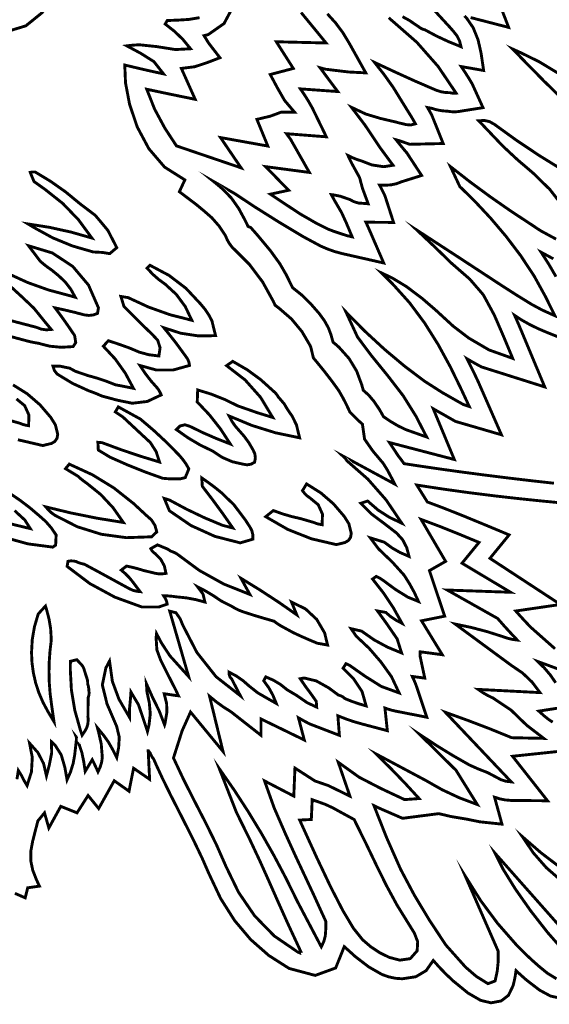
# Model space of a CAD drawing. Extents: x 17 to 31.1, y 10.7 to 23.7.
# Tile 2 of 6: x 23.8 to 26.3, y 11.4 to 16.2. Entities that reach past the tile are written whole.
import ezdxf

# ---------------------------------------------------------------- set-up
doc = ezdxf.new("R2010")
doc.units = 0
doc.header["$LTSCALE"] = 0.1
doc.layers.add('FOREGROUND', color=7, linetype='CONTINUOUS')

msp = doc.modelspace()

# ---------------------------------------------------------------- linework, layer by layer
at = {"layer": 'FOREGROUND', "linetype": 'CONTINUOUS', "const_width": 0.014051}
for points in [[(26.083102, 16.3219), (26.146016, 16.158568), (25.976568, 16.202421), (25.961685, 16.20635)], [(24.814393, 16.269323), (24.765393, 16.177323), (24.688393, 16.123323), (24.668394, 16.118323), (24.691245, 16.081471), (24.718542, 16.046174), (24.745393, 16.011322), (24.684467, 15.987841), (24.622653, 15.967471), (24.558393, 15.959323), (24.625393, 15.809323), (24.547134, 15.82536), (24.468653, 15.841619), (24.390393, 15.858323), (24.428393, 15.762137), (24.477727, 15.670175), (24.534394, 15.583323), (24.848244, 15.476458), (24.748155, 15.623647), (24.97777, 15.582434), (24.924782, 15.711961), (24.989434, 15.727342), (25.043311, 15.747239), (25.107297, 15.747286), (25.059435, 15.803271), (25.024073, 15.865149), (24.989545, 15.929801), (25.101409, 15.959239), (25.018983, 16.088765), (25.260373, 16.082877), (25.199055, 16.157992), (25.139177, 16.230824)], [(23.695896, 16.133295), (23.803802, 16.166138), (23.888459, 16.234607)], [(24.646802, 16.205888), (24.594765, 16.197147), (24.542506, 16.193962), (24.489803, 16.191888), (24.479802, 16.174888), (24.525025, 16.139555), (24.566247, 16.099555), (24.602802, 16.054888), (24.529506, 16.050925), (24.439765, 16.065185), (24.357802, 16.073888), (24.336543, 16.073259), (24.315061, 16.071518), (24.293802, 16.068889), (24.361061, 16.03274), (24.42521, 15.99237), (24.471803, 15.932888), (24.408839, 15.946481), (24.346099, 15.960962), (24.283802, 15.975888), (24.287412, 15.88906), (24.307162, 15.784975), (24.344438, 15.674731), (24.400623, 15.569427), (24.4771, 15.480162), (24.575253, 15.418036), (24.548655, 15.360654), (24.631299, 15.297983), (24.66456, 15.270361), (24.66602, 15.269246), (24.70636, 15.233943), (24.741656, 15.1935), (24.771907, 15.147918), (24.780497, 15.127796), (24.791032, 15.109392), (24.80351, 15.092705), (24.807803, 15.087656), (24.812787, 15.083289), (24.888825, 15.00711), (24.952425, 14.922679), (25.003588, 14.829996), (25.013244, 14.809199), (25.031672, 14.795557), (25.09241, 14.742786), (25.143025, 14.681891), (25.183515, 14.61287), (25.185988, 14.606502), (25.199025, 14.553386), (25.212325, 14.537419), (25.25161, 14.489057), (25.28816, 14.441581), (25.321974, 14.394991), (25.339655, 14.364108), (25.355403, 14.334182), (25.369221, 14.305214), (25.375561, 14.291161), (25.386217, 14.280019), (25.402584, 14.26345), (25.419392, 14.247509), (25.436642, 14.232195), (25.447145, 14.159067), (25.487596, 14.101067), (25.537672, 14.041612), (25.557298, 14.010241), (25.576787, 13.973706), (25.593803, 13.940888), (25.340802, 14.077888), (25.348469, 14.070777), (25.355469, 14.062999), (25.361802, 14.053888), (25.462987, 13.96511), (25.551951, 13.863666), (25.627802, 13.750888), (25.567654, 13.779555), (25.512617, 13.814888), (25.461803, 13.858888), (25.428802, 13.847888), (25.48258, 13.794296), (25.543024, 13.749147), (25.602802, 13.702888), (25.631913, 13.670703), (25.651691, 13.632074), (25.662802, 13.589889), (25.620136, 13.608222), (25.580136, 13.631222), (25.542802, 13.658888), (25.474802, 13.679889), (25.515099, 13.626074), (25.58184, 13.562036), (25.638803, 13.498888), (25.664728, 13.457925), (25.68821, 13.415184), (25.708803, 13.370888), (25.657025, 13.392036), (25.597913, 13.42874), (25.552802, 13.461888), (25.537432, 13.473481), (25.521173, 13.483962), (25.503802, 13.492889), (25.485802, 13.479888), (25.539099, 13.411925), (25.586839, 13.340185), (25.628802, 13.264889), (25.600543, 13.279518), (25.574061, 13.297259), (25.549802, 13.317888), (25.509802, 13.324888), (25.552136, 13.266444), (25.605136, 13.189333), (25.626802, 13.120888), (25.558284, 13.149258), (25.493321, 13.184518), (25.432802, 13.226889), (25.381802, 13.238888), (25.40595, 13.20311), (25.438321, 13.172666), (25.469802, 13.142888), (25.52695, 13.076666), (25.577654, 13.005777), (25.614803, 12.926888), (25.528617, 12.958259), (25.450654, 13.007184), (25.375803, 13.059888), (25.369543, 13.063333), (25.363062, 13.06611), (25.356802, 13.068889), (25.342802, 13.046888), (25.394062, 12.995), (25.434876, 12.933777), (25.454802, 12.863889), (25.420135, 12.873851), (25.386136, 12.885592), (25.352802, 12.898888), (25.343136, 12.906888), (25.332136, 12.912888), (25.319802, 12.916888), (25.272432, 12.951925), (25.212839, 12.985184), (25.156803, 12.998888), (25.149543, 12.998555), (25.142061, 12.997555), (25.134802, 12.995889), (25.160136, 12.958926), (25.186802, 12.922851), (25.212803, 12.885888), (25.214802, 12.857889), (25.168617, 12.879444), (25.117321, 12.915), (25.071802, 12.941889), (25.03995, 12.967555), (25.004987, 12.988555), (24.967802, 13.004888), (24.957802, 12.985888), (24.982506, 12.952037), (25.002765, 12.915074), (25.018802, 12.875888), (24.973506, 12.901444), (24.928432, 12.927666), (24.887803, 12.959889), (24.857728, 12.986184), (24.82521, 13.008925), (24.789803, 13.027888), (24.790506, 13.015518), (24.794765, 13.003592), (24.802802, 12.993889), (24.844802, 12.912888), (24.726654, 13.005629), (24.633617, 13.123481), (24.564803, 13.256888), (24.552469, 13.287148), (24.532135, 13.316296), (24.501802, 13.323888), (24.593747, 13.006132), (24.545727, 13.059346), (24.502483, 13.107363), (24.462243, 13.168744), (24.437802, 13.214888), (24.435802, 13.194888), (24.439513, 13.135831), (24.458839, 13.083834), (24.486281, 13.028756), (24.508291, 12.986217), (24.533184, 12.936579), (24.544256, 12.912806), (24.51426, 12.91693), (24.486777, 12.921367), (24.474969, 12.922704), (24.48669, 12.875724), (24.488394, 12.835771), (24.480802, 12.788889), (24.479765, 12.783147), (24.478506, 12.777629), (24.476802, 12.771888), (24.451298, 12.838708), (24.417552, 12.907375), (24.388714, 12.972195), (24.391542, 12.931189), (24.4028, 12.879121), (24.407591, 12.825546), (24.40144, 12.771404), (24.393803, 12.739888), (24.371276, 12.808151), (24.350297, 12.869592), (24.313771, 12.931189), (24.310943, 12.89301), (24.307452, 12.856397), (24.306272, 12.844856), (24.306701, 12.808169), (24.255579, 12.896244), (24.223591, 12.983146), (24.209802, 13.081888), (24.192165, 13.048552), (24.174918, 12.965908), (24.197603, 12.873605), (24.244484, 12.764334), (24.25712, 12.711908), (24.253997, 12.661238), (24.244802, 12.612889), (24.224687, 12.652626), (24.204149, 12.688768), (24.180796, 12.721445), (24.151158, 12.757264), (24.157186, 12.734683), (24.169695, 12.678809), (24.174802, 12.613888), (24.171463, 12.58994), (24.164299, 12.56647), (24.153802, 12.543888), (24.145236, 12.562941), (24.135135, 12.584419), (24.125902, 12.602805), (24.091802, 12.545888), (24.085003, 12.591552), (24.076134, 12.635529), (24.05849, 12.688302), (24.049208, 12.711509), (24.048626, 12.712965), (24.048864, 12.712672), (24.049058, 12.712185), (24.049208, 12.711509), (24.048473, 12.693503), (24.044926, 12.662098), (24.040802, 12.625888), (24.03321, 12.584073), (24.020728, 12.54337), (24.003803, 12.504888), (23.993041, 12.565829), (23.975587, 12.625875), (23.946686, 12.671861), (23.927802, 12.689888), (23.929358, 12.636629), (23.91758, 12.576481), (23.903803, 12.523888), (23.890099, 12.583777), (23.862173, 12.637666), (23.821803, 12.682888), (23.835136, 12.613925), (23.831136, 12.543851), (23.809802, 12.476889), (23.800201, 12.493072), (23.79218, 12.507033), (23.783912, 12.523884), (23.767471, 12.550191), (23.760557, 12.507705)], [(25.932062, 16.214638), (25.944035, 16.200887), (25.974312, 16.156594), (25.997674, 16.098242), (26.012118, 16.034859), (26.024785, 15.949358), (25.915878, 15.968409), (25.934191, 15.941082), (25.951895, 15.91319), (25.96899, 15.884734), (26.021619, 15.768859), (25.906448, 15.750621), (25.898315, 15.749469), (25.890077, 15.748778), (25.881736, 15.748548), (25.871633, 15.748875), (25.861565, 15.749856), (25.851532, 15.751491), (25.823894, 15.753501), (25.797174, 15.758351), (25.771374, 15.766042), (25.764995, 15.767105), (25.758642, 15.76826), (25.752313, 15.769507), (25.759422, 15.75737), (25.766352, 15.745102), (25.773101, 15.732702), (25.828452, 15.594692), (25.666262, 15.59088), (25.635038, 15.601752), (25.623396, 15.605751), (25.614025, 15.608829), (25.606924, 15.610987), (25.60455, 15.611577), (25.602185, 15.612198), (25.599828, 15.612851), (25.622281, 15.584911), (25.639788, 15.563617), (25.652348, 15.548968), (25.723952, 15.439525), (25.625389, 15.408613), (25.601766, 15.399403), (25.575104, 15.393878), (25.545403, 15.392036), (25.536786, 15.392132), (25.528261, 15.392419), (25.519828, 15.392898), (25.528795, 15.375591), (25.537508, 15.35816), (25.545969, 15.340604), (25.587785, 15.211525), (25.453407, 15.212612), (25.458941, 15.200937), (25.464325, 15.189161), (25.469558, 15.177285), (25.539902, 15.014602), (25.33702, 15.060601), (25.302286, 15.070049), (25.268372, 15.082078), (25.235216, 15.096133), (25.150432, 15.141902), (25.030221, 15.214067), (24.908313, 15.290914), (24.818438, 15.35073), (24.714117, 15.410731), (24.727654, 15.399791), (24.742949, 15.386883), (24.760685, 15.371588), (24.80211, 15.328464), (24.836555, 15.279122), (24.865682, 15.225366), (24.88207, 15.191791), (24.894965, 15.186771), (24.928907, 15.148059), (24.989595, 15.075294), (25.03587, 15.011361), (25.067733, 14.95626), (25.097459, 14.895158), (25.140594, 14.860655), (25.183654, 14.818822), (25.226637, 14.769661), (25.252585, 14.734011), (25.271893, 14.699065), (25.284562, 14.664822), (25.294212, 14.629838), (25.304297, 14.62177), (25.314174, 14.613344), (25.323843, 14.60456), (25.371955, 14.550683), (25.408551, 14.49002), (25.433631, 14.422569), (25.440694, 14.39667), (25.467257, 14.372821), (25.493078, 14.342208), (25.518157, 14.304833), (25.525352, 14.292685), (25.532153, 14.280634), (25.538559, 14.268678), (25.572813, 14.245451), (25.608297, 14.224425), (25.645566, 14.206053), (25.748346, 14.169554), (25.696523, 14.270472), (25.634944, 14.369224), (25.558795, 14.468252), (25.480595, 14.564534), (25.412862, 14.655051), (25.356863, 14.776559), (25.446892, 14.684843), (25.544424, 14.594834), (25.643727, 14.511529), (25.739068, 14.439927), (25.824716, 14.385028), (25.925229, 14.327844), (25.954961, 14.317904), (25.917452, 14.398665), (25.8633, 14.509971), (25.804072, 14.618647), (25.738372, 14.72322), (25.664803, 14.822217), (25.581968, 14.914165), (25.530145, 14.965988), (25.581968, 14.941441), (25.650604, 14.899792), (25.727219, 14.841923), (25.791986, 14.785972), (25.877014, 14.707907), (25.951776, 14.650595), (26.0511, 14.592318), (26.165655, 14.551406), (26.121629, 14.657343), (26.076663, 14.761251), (26.022974, 14.860424), (25.957708, 14.935999), (25.867746, 15.014448), (25.7888, 15.091479), (25.701785, 15.173525), (25.892421, 15.049353), (26.022698, 14.963925), (26.113317, 14.904555), (26.184981, 14.858557), (26.258391, 14.813247), (26.308653, 14.786216), (26.349612, 14.767758), (26.370219, 14.758697), (26.325969, 14.848988), (26.269963, 14.950878), (26.204662, 15.049895), (26.132992, 15.144472), (26.057883, 15.233038), (25.982261, 15.314028), (25.909055, 15.38587), (25.863793, 15.482493), (25.959886, 15.407616), (26.057799, 15.335475), (26.157626, 15.265958), (26.259463, 15.198955), (26.274502, 15.18888), (26.289461, 15.178684), (26.304843, 15.169155), (26.376217, 15.130438)], [(25.266679, 16.22433), (25.305931, 16.181115), (25.34098, 16.134122), (25.371827, 16.083354), (25.453061, 15.937785), (25.3694, 15.942039), (25.256618, 15.955628), (25.248071, 15.958004), (25.239532, 15.960352), (25.231, 15.962675), (25.316934, 15.847034), (25.135591, 15.860005), (25.156364, 15.829865), (25.175904, 15.798556), (25.194209, 15.76608), (25.261633, 15.627245), (25.068232, 15.642333), (25.075032, 15.633221), (25.08175, 15.624041), (25.088388, 15.614793), (25.179389, 15.454251), (24.967069, 15.482386), (25.078712, 15.367753), (24.990223, 15.348676), (25.050129, 15.308525), (25.136793, 15.251537), (25.212862, 15.207778), (25.272405, 15.17809), (25.298584, 15.167996), (25.36109, 15.147428), (25.386949, 15.141565), (25.357408, 15.211719), (25.335421, 15.259642), (25.301337, 15.318124), (25.285738, 15.346483), (25.298013, 15.344968), (25.330235, 15.338496), (25.37649, 15.322377), (25.394924, 15.312452), (25.41803, 15.305559), (25.442529, 15.303958), (25.464614, 15.302116), (25.437139, 15.376591), (25.422821, 15.429435), (25.384998, 15.498208), (25.366564, 15.536494), (25.385851, 15.527052), (25.412032, 15.516456), (25.433023, 15.509827), (25.482614, 15.49072), (25.539794, 15.482122), (25.585138, 15.489111), (25.521362, 15.575825), (25.448489, 15.684983), (25.38358, 15.770462), (25.453434, 15.737712), (25.523435, 15.716705), (25.596278, 15.699563), (25.619222, 15.693591), (25.649384, 15.686515), (25.670688, 15.684639), (25.69372, 15.690292), (25.682428, 15.710703), (25.670543, 15.730778), (25.658074, 15.7505), (25.621356, 15.809942), (25.58547, 15.868293), (25.540977, 15.930695), (25.495542, 15.988549), (25.594539, 15.942192), (25.694069, 15.896999), (25.794403, 15.853621), (25.816465, 15.846321), (25.839143, 15.842364), (25.862022, 15.841489), (25.871593, 15.839343), (25.881471, 15.838549), (25.89128, 15.839334), (25.803772, 15.969133), (25.700532, 16.086292), (25.582683, 16.189492), (25.573448, 16.196988), (25.565119, 16.205344)], [(25.631052, 16.210701), (25.663733, 16.192866), (25.709446, 16.161712), (25.718735, 16.155187), (25.728783, 16.150125), (25.739665, 16.146865), (25.79664, 16.11632), (25.855208, 16.089039), (25.914918, 16.06491), (25.907937, 16.092484), (25.895457, 16.11775), (25.877851, 16.139843), (25.860849, 16.159371), (25.781855, 16.245268)], [(26.390651, 15.826732), (26.317782, 15.897731), (26.164502, 16.054027), (26.203254, 16.03632), (26.29337, 15.992269), (26.408539, 15.92233)], [(26.425665, 15.268996), (26.345307, 15.372366), (26.265596, 15.450357), (26.189249, 15.515686), (26.118983, 15.581068), (26.000934, 15.705046), (26.02756, 15.706899), (26.053362, 15.701049), (26.076989, 15.687802), (26.184689, 15.609871), (26.2952, 15.53594), (26.40835, 15.466001)], [(23.715804, 14.964014), (23.813278, 14.919505), (23.914191, 14.883406), (24.017893, 14.855556), (24.043379, 14.8484), (24.022302, 14.886785), (23.995432, 14.921686), (23.963145, 14.952505), (23.928273, 14.981086), (23.909176, 14.99428), (23.891002, 15.008389), (23.873533, 15.023359), (23.816988, 15.098203), (23.932575, 15.063254), (24.031445, 14.997896), (24.107879, 14.907302), (24.156159, 14.796644), (24.151426, 14.769691), (24.131341, 14.762316), (24.110036, 14.759914), (24.088211, 14.762429), (24.040751, 14.77489), (23.993339, 14.786217), (23.945707, 14.796573), (23.978647, 14.752044), (24.01029, 14.707196), (24.040635, 14.66203), (24.045836, 14.628231), (24.033115, 14.608602), (23.976019, 14.605211), (23.919285, 14.61062), (23.864046, 14.624879), (23.848234, 14.627494), (23.832749, 14.630647), (23.817427, 14.63407), (23.729071, 14.657776)], [(26.362878, 15.034905), (26.303503, 15.066884), (26.341417, 15.007553), (26.375844, 14.948123)], [(23.707852, 14.740794), (23.855386, 14.70219), (23.878418, 14.693515), (23.902497, 14.68991), (23.927032, 14.69192), (23.898557, 14.726197), (23.870731, 14.760634), (23.842905, 14.79507), (23.78506, 14.849993), (23.731806, 14.898821)], [(26.56106, 14.58517), (26.32743, 14.679391), (26.287885, 14.696334), (26.249237, 14.715189), (26.211748, 14.736276), (26.200219, 14.743427), (26.188012, 14.75132), (26.175126, 14.759956), (26.184944, 14.738096), (26.194814, 14.715405), (26.204736, 14.691885), (26.321147, 14.412731), (26.014513, 14.509818), (26.008604, 14.512983), (25.985838, 14.525388), (25.964198, 14.537615), (25.943681, 14.549664), (25.96232, 14.512968), (25.980784, 14.475273), (25.999075, 14.436577), (26.11122, 14.180316), (25.888359, 14.245273), (25.780211, 14.306801), (25.88255, 14.060357), (25.56766, 14.142826), (25.579547, 14.12514), (25.599421, 14.094715), (25.610922, 14.077307), (25.620458, 14.065146), (25.629661, 14.052783), (25.638528, 14.040221), (25.722941, 14.02733), (25.815956, 14.013799), (25.916305, 13.999873), (26.022724, 13.985799), (26.133948, 13.971822), (26.24871, 13.958188), (26.365746, 13.945142)], [(23.765373, 14.1563), (23.886246, 14.12808), (23.928089, 14.13835), (23.944691, 14.147927), (23.955217, 14.163578), (23.958415, 14.182932), (23.947189, 14.228664), (23.924985, 14.26448), (23.872156, 14.326213), (23.810649, 14.379397), (23.741701, 14.42273)], [(23.75842, 14.354618), (23.798223, 14.32167), (23.818909, 14.276005), (23.817158, 14.224604), (23.803541, 14.226841), (23.790307, 14.230317), (23.77735, 14.235467), (23.714002, 14.253964)], [(26.370894, 13.14146), (26.253003, 13.245979), (26.227849, 13.272589), (26.203669, 13.298837), (26.180463, 13.324724), (26.397266, 13.356367), (26.055353, 13.580472), (26.148347, 13.694299), (26.037038, 13.740842), (25.92529, 13.786912), (25.830195, 13.824706), (25.751753, 13.854225), (25.700443, 13.936308), (25.828196, 13.916755), (25.950583, 13.899739), (26.068304, 13.884897), (26.182062, 13.871864), (26.292557, 13.860277), (26.400491, 13.849771)], [(23.72566, 13.896336), (23.775127, 13.862779), (23.823016, 13.826313), (23.869057, 13.7871), (23.900278, 13.759381), (23.927542, 13.728169), (23.950795, 13.693681), (23.948398, 13.644605), (23.934261, 13.634945), (23.814081, 13.650688), (23.697644, 13.682939)], [(23.721072, 13.750015), (23.825533, 13.724836), (23.798738, 13.766746), (23.772111, 13.791161), (23.749359, 13.812399)], [(26.374337, 12.976235), (26.348318, 13.01381), (26.31922, 13.048279), (26.287041, 13.079641), (26.44706, 13.020808)], [(26.359799, 12.78514), (26.34128, 12.797104), (26.318811, 12.814949), (26.292392, 12.838673), (26.448329, 12.862766)], [(26.393069, 11.44548), (26.349232, 11.455043), (26.296218, 11.483734), (26.234029, 11.531553), (26.216445, 11.546892), (26.199082, 11.562503), (26.18194, 11.578385), (26.178213, 11.553619), (26.173297, 11.528991), (26.167192, 11.5045), (26.14532, 11.458725), (26.109851, 11.43126), (26.060786, 11.422105), (26.010383, 11.434011), (25.948812, 11.469728), (25.876072, 11.529257), (25.84262, 11.561031), (25.810708, 11.593923), (25.780338, 11.627933), (25.745734, 11.578455), (25.695689, 11.548768), (25.630203, 11.538872), (25.597219, 11.541223), (25.564186, 11.548278), (25.531103, 11.560034), (25.467553, 11.596443), (25.402824, 11.646086), (25.348568, 11.695105), (25.306901, 11.591377), (25.207575, 11.555216), (25.08093, 11.589135), (24.982613, 11.651925), (24.894543, 11.729382), (24.816718, 11.821508), (24.749138, 11.928302), (24.691803, 12.049765), (24.659454, 12.123866), (24.614231, 12.218318), (24.556134, 12.333123), (24.506559, 12.430474), (24.467061, 12.510989), (24.437641, 12.574668), (24.423881, 12.605852), (24.416318, 12.615625), (24.407075, 12.634796), (24.399243, 12.645219), (24.398662, 12.64522), (24.398081, 12.645224), (24.397503, 12.645231), (24.404291, 12.507567), (24.32647, 12.561284), (24.304409, 12.44974), (24.232677, 12.500546), (24.157217, 12.36563), (24.105879, 12.428884), (24.05208, 12.344604), (23.973228, 12.376144), (23.915402, 12.271006), (23.894376, 12.344604), (23.862164, 12.30538), (23.837242, 12.208255), (23.828375, 12.160831), (23.827544, 12.112907), (23.837455, 12.065913), (23.853838, 12.023434), (23.865409, 11.998044), (23.869931, 11.98878), (23.813095, 11.98066), (23.800918, 11.931944), (23.750677, 11.953678)], [(26.378226, 11.538821), (26.333657, 11.56617), (26.292685, 11.599813), (26.254938, 11.633395), (26.218369, 11.668246), (26.183, 11.704324), (26.092147, 11.808298), (26.009784, 11.919303), (25.936245, 12.036624), (26.095064, 11.673404), (26.095613, 11.624567), (26.090674, 11.575979), (26.080401, 11.528316), (26.045832, 11.515086), (25.988641, 11.550757), (25.936721, 11.595755), (25.841396, 11.70275), (25.762255, 11.822495), (25.687509, 11.946844), (25.621951, 12.070672), (25.553877, 12.224564), (25.492632, 12.379598), (25.503052, 12.374607), (25.513639, 12.369605), (25.524393, 12.364595), (25.631335, 12.318104), (25.807215, 12.340798), (25.86537, 12.327028), (25.946886, 12.313211), (26.00579, 12.301084), (26.113588, 12.289736), (26.077717, 12.420789), (26.102616, 12.412604), (26.128738, 12.407354), (26.156084, 12.40504), (26.334857, 12.403208), (26.164984, 12.61939), (26.48237, 12.652845)], [(26.402306, 12.075072), (26.302524, 12.151036), (26.212198, 12.229504), (26.265962, 12.15005), (26.329044, 12.07815), (26.401262, 12.015196)], [(26.460768, 11.718186), (26.080804, 12.147801), (26.119592, 12.07032), (26.178745, 11.974629), (26.252409, 11.869592), (26.33473, 11.764073), (26.419855, 11.666937)]]:
    msp.add_lwpolyline(points, dxfattribs=at)
for points in [[(23.843518, 15.186498), (23.814431, 15.204119), (23.919217, 15.187578), (24.022572, 15.164725), (24.124226, 15.135723), (24.059289, 15.224364), (23.983133, 15.303602), (23.897048, 15.371921), (23.843263, 15.410303), (23.825226, 15.454363), (23.833099, 15.455914), (23.841185, 15.456599), (23.849535, 15.456203), (23.924926, 15.410439), (23.997269, 15.359342), (24.065648, 15.302916), (24.141043, 15.245613), (24.201523, 15.173417), (24.245048, 15.089035), (24.210901, 15.060022), (24.175445, 15.065763), (24.130497, 15.068142), (24.030382, 15.097101), (23.934309, 15.136681)], [(23.93532, 14.513339), (23.942403, 14.492267), (23.955769, 14.475488), (23.974234, 14.464086), (24.031195, 14.429579), (24.10905, 14.394011), (24.13051, 14.386287), (24.151967, 14.377645), (24.173097, 14.368464), (24.247131, 14.348464), (24.319935, 14.333473), (24.393111, 14.342186), (24.460609, 14.374036), (24.455383, 14.385362), (24.449292, 14.396476), (24.442279, 14.406677), (24.411457, 14.441333), (24.383074, 14.478192), (24.357454, 14.516876), (24.436628, 14.494928), (24.518434, 14.494946), (24.597797, 14.517061), (24.594977, 14.533066), (24.588749, 14.548006), (24.57976, 14.561122), (24.533132, 14.624988), (24.51352, 14.650092), (24.493691, 14.675143), (24.47343, 14.700088), (24.554655, 14.673675), (24.638746, 14.660805), (24.7243, 14.66159), (24.706626, 14.733594), (24.691297, 14.76273), (24.672667, 14.790368), (24.651328, 14.815966), (24.580387, 14.891861), (24.497995, 14.954629), (24.406201, 15.003397), (24.392047, 14.989607), (24.418646, 14.960792), (24.44828, 14.934556), (24.480411, 14.911225), (24.534022, 14.86172), (24.577279, 14.803026), (24.608945, 14.736443), (24.502675, 14.763547), (24.399524, 14.800359), (24.300301, 14.846387), (24.264845, 14.852128), (24.279707, 14.804193), (24.324549, 14.758497), (24.370204, 14.713229), (24.416185, 14.6685), (24.443442, 14.639808), (24.455109, 14.602705), (24.449269, 14.563139), (24.400781, 14.569044), (24.353835, 14.581746), (24.308968, 14.600919), (24.273866, 14.613625), (24.238924, 14.625681), (24.204141, 14.63709), (24.179725, 14.610464), (24.23718, 14.548721), (24.285967, 14.480265), (24.325872, 14.40596), (24.296816, 14.411935), (24.268084, 14.41753), (24.239188, 14.422856), (24.195051, 14.440145), (24.150041, 14.455386), (24.104265, 14.468146), (24.044571, 14.488571), (24.016608, 14.503793), (23.969829, 14.513479)], [(24.599329, 14.221635), (24.663729, 14.190291), (24.729275, 14.16175), (24.795803, 14.135743), (24.748395, 14.208549), (24.694756, 14.276846), (24.635317, 14.339822), (24.637511, 14.398133), (24.70489, 14.377225), (24.770086, 14.351197), (24.833048, 14.320264), (24.897351, 14.297875), (24.926711, 14.287543), (25.001462, 14.264624), (24.94263, 14.362175), (24.867487, 14.446782), (24.777752, 14.516116), (24.807732, 14.536886), (24.877815, 14.496085), (24.943493, 14.448014), (25.003958, 14.393161), (25.013588, 14.384596), (25.021916, 14.374795), (25.028621, 14.364138), (25.057636, 14.329993), (25.069395, 14.309954), (25.082235, 14.29018), (25.095781, 14.271267), (25.116737, 14.227923), (25.132023, 14.165649), (25.015066, 14.190054), (24.900857, 14.22568), (24.790311, 14.271604), (24.803397, 14.246312), (24.819515, 14.222681), (24.838611, 14.200927), (24.863842, 14.172081), (24.88647, 14.140763), (24.90601, 14.107083), (24.914749, 14.088136), (24.917433, 14.067704), (24.913528, 14.047029), (24.896477, 14.037724), (24.877508, 14.034368), (24.85808, 14.037547), (24.805334, 14.04959), (24.7563, 14.070797), (24.711569, 14.100626), (24.649487, 14.130781), (24.590341, 14.165784), (24.534132, 14.205634), (24.551902, 14.223062), (24.575509, 14.228856)], [(24.547266, 14.081705), (24.56498, 14.060912), (24.58096, 14.038775), (24.594611, 14.01492), (24.577174, 13.97247), (24.554793, 13.966977), (24.525474, 13.965933), (24.496379, 13.966777), (24.46756, 13.969295), (24.38127, 14.00031), (24.296019, 14.03456), (24.212347, 14.07172), (24.155387, 14.106227), (24.153361, 14.143901), (24.174495, 14.141866), (24.266092, 14.107913), (24.358619, 14.076709), (24.452346, 14.048092), (24.435939, 14.098743), (24.40757, 14.143018), (24.368582, 14.179185), (24.27491, 14.266581), (24.237835, 14.291526), (24.25252, 14.315763), (24.359922, 14.256497), (24.424705, 14.201175), (24.487207, 14.143001)], [(24.438992, 13.708716), (24.41386, 13.685009), (24.291301, 13.680849), (24.170471, 13.697231), (24.05401, 13.733641), (23.944559, 13.789567), (23.928176, 13.80167), (23.913473, 13.815332), (23.900505, 13.830337), (24.024773, 13.800275), (24.150358, 13.775122), (24.277098, 13.754608), (24.226885, 13.826382), (24.167404, 13.89015), (24.099299, 13.945153), (24.084483, 13.95554), (24.070104, 13.96695), (24.056917, 13.979112), (23.99632, 14.015822), (24.014641, 14.037856), (24.126513, 13.986374), (24.230933, 13.922287), (24.326823, 13.846249), (24.388304, 13.789123), (24.41316, 13.767255), (24.430378, 13.740073)], [(24.75351, 13.898416), (24.813045, 13.840813), (24.83141, 13.816434), (24.849774, 13.792055), (24.868139, 13.767676), (24.891316, 13.732099), (24.900527, 13.714185), (24.905357, 13.694509), (24.905646, 13.673717), (24.844085, 13.655513), (24.720922, 13.687145), (24.605246, 13.739643), (24.500401, 13.811534), (24.475384, 13.87142), (24.501109, 13.86329), (24.584712, 13.818472), (24.67033, 13.777587), (24.75818, 13.740688), (24.807701, 13.728083), (24.759995, 13.796499), (24.710717, 13.863841), (24.660086, 13.930163), (24.657344, 13.970756), (24.690465, 13.947592), (24.722665, 13.923514)], [(25.382415, 13.701932), (25.371189, 13.747664), (25.348985, 13.78348), (25.296156, 13.845213), (25.234649, 13.898397), (25.165701, 13.94173), (25.145877, 13.90901), (25.156412, 13.89551), (25.168629, 13.883569), (25.18242, 13.873618), (25.222223, 13.84067), (25.242909, 13.795005), (25.241158, 13.743604), (25.227541, 13.745841), (25.214307, 13.749318), (25.20135, 13.754467), (25.138002, 13.772964), (25.092757, 13.783561), (25.048278, 13.79664), (25.004513, 13.812416), (24.967447, 13.782686), (25.074568, 13.720828), (25.189373, 13.6753), (25.310246, 13.64708), (25.352089, 13.65735), (25.368691, 13.666927), (25.379217, 13.682578)], [(24.519982, 12.611), (24.569756, 12.50491), (24.622736, 12.400318), (24.676352, 12.296029), (24.728034, 12.190847), (24.775212, 12.083577), (24.835747, 11.958788), (24.913503, 11.844875), (25.009174, 11.746533), (25.123456, 11.668455), (25.130262, 11.66565), (25.129215, 11.669393), (25.137734, 11.671317), (25.076588, 11.802918), (25.027566, 11.912272), (24.984318, 12.010342), (24.94049, 12.108091), (24.88973, 12.21648), (24.825687, 12.346472), (24.742571, 12.558926), (24.813874, 12.456387), (24.881715, 12.352029), (24.946208, 12.245796), (25.007463, 12.137631), (25.065594, 12.027478), (25.120713, 11.915281), (25.237083, 11.69419), (25.249101, 11.719032), (25.256352, 11.745737), (25.25857, 11.77344), (25.259433, 11.816745), (25.200122, 11.946969), (25.152539, 12.048765), (25.109516, 12.140668), (25.063886, 12.241213), (25.008479, 12.368937), (24.961853, 12.499659), (25.103692, 12.425902), (25.109366, 12.562068), (25.20624, 12.499579), (25.271431, 12.47692), (25.376024, 12.425902), (25.319288, 12.590435), (25.420924, 12.517505), (25.526579, 12.462834), (25.641266, 12.408908), (25.711835, 12.41402), (25.643849, 12.488014), (25.574202, 12.560324), (25.502817, 12.630612), (25.742498, 12.502704), (25.823105, 12.456945), (25.907085, 12.4176), (25.994064, 12.384897), (25.890735, 12.551298), (25.714356, 12.725626), (25.793194, 12.673421), (25.873959, 12.623764), (25.956315, 12.576732), (25.999568, 12.557337), (26.043865, 12.540129), (26.085652, 12.517982), (26.108425, 12.505616), (26.133061, 12.498017), (26.158807, 12.494999), (25.838823, 12.833026), (25.94684, 12.793941), (26.054548, 12.752865), (26.160742, 12.709503), (26.316708, 12.706128), (26.233444, 12.770115), (26.157307, 12.843904), (26.070383, 12.902071), (26.045202, 12.914059), (26.02112, 12.928072), (25.998325, 12.943997), (26.298038, 12.928502), (26.259486, 12.979902), (26.213157, 13.023967), (26.160215, 13.059864), (25.886677, 13.261338), (25.963998, 13.244951), (26.040533, 13.224939), (26.115905, 13.200891), (26.139501, 13.192704), (26.16369, 13.186977), (26.187984, 13.183749), (26.155578, 13.21813), (26.123869, 13.252922), (26.092596, 13.288539), (25.848305, 13.426446), (26.155482, 13.415657), (25.919749, 13.556743), (26.002318, 13.657808), (25.90863, 13.696692), (25.815949, 13.733867), (25.72112, 13.769598), (25.840265, 13.565843), (25.761826, 13.520901), (25.835583, 13.299632), (25.723516, 13.277074), (25.824236, 13.112404), (25.717245, 13.126612), (25.717072, 13.120312), (25.716612, 13.114086), (25.715865, 13.107934), (25.739132, 12.998933), (25.678466, 13.006869), (25.686881, 12.989199), (25.69412, 12.972026), (25.700183, 12.95535), (25.74899, 12.808927), (25.597521, 12.838562), (25.581001, 12.842345), (25.563804, 12.847362), (25.545931, 12.853612), (25.557578, 12.743622), (25.432388, 12.776724), (25.394735, 12.787496), (25.35649, 12.8006), (25.317653, 12.816036), (25.324962, 12.720928), (25.199288, 12.769236), (25.178418, 12.777388), (25.151507, 12.791939), (25.126387, 12.806031), (25.154754, 12.698233), (24.944832, 12.800358), (24.944832, 12.720928), (24.799196, 12.835299), (24.762939, 12.858172), (24.728276, 12.883231), (24.695207, 12.910475), (24.760522, 12.642519), (24.602884, 12.834156), (24.562184, 12.743428)], [(24.50572, 13.61597), (24.515893, 13.6122), (24.525955, 13.607945), (24.535797, 13.602719), (24.645185, 13.521817), (24.764033, 13.455616), (24.890725, 13.405096), (24.847803, 13.483283), (24.93926, 13.427019), (25.02957, 13.367952), (25.118249, 13.306192), (25.092755, 13.368023), (25.160199, 13.335172), (25.214928, 13.28407), (25.253233, 13.218619), (25.267802, 13.159265), (25.217052, 13.168473), (25.178266, 13.184821), (25.139807, 13.201708), (25.101352, 13.219513), (25.045347, 13.250128), (25.032499, 13.257635), (25.020141, 13.26595), (25.008272, 13.275073), (24.959756, 13.289033), (24.911566, 13.303532), (24.86338, 13.318948), (24.841785, 13.326754), (24.821332, 13.336444), (24.801536, 13.34813), (24.750856, 13.373863), (24.71407, 13.398878), (24.676248, 13.421576), (24.637174, 13.441904), (24.66327, 13.407043), (24.672824, 13.368122), (24.627881, 13.380132), (24.582221, 13.388526), (24.535628, 13.393253), (24.514992, 13.396059), (24.493921, 13.397842), (24.472465, 13.398384), (24.480664, 13.385685), (24.486538, 13.372187), (24.489547, 13.358215), (24.44866, 13.344053), (24.366036, 13.344408), (24.235669, 13.392), (24.114344, 13.457861), (24.004058, 13.541331), (24.008296, 13.566099), (24.021175, 13.567961), (24.034152, 13.567554), (24.046688, 13.565206), (24.059814, 13.559524), (24.073592, 13.55492), (24.088186, 13.551663), (24.160751, 13.512427), (24.233423, 13.472758), (24.306148, 13.432873), (24.322353, 13.425541), (24.339758, 13.420795), (24.358093, 13.4188), (24.321363, 13.467557), (24.304772, 13.487824), (24.286284, 13.50648), (24.266438, 13.523197), (24.292525, 13.543011), (24.319771, 13.536936), (24.347013, 13.529944), (24.374087, 13.521764), (24.428952, 13.508406), (24.446903, 13.50517), (24.465246, 13.505011), (24.483869, 13.507442), (24.475798, 13.543594), (24.458367, 13.575844), (24.432756, 13.602188), (24.423623, 13.608887), (24.4159, 13.617309), (24.410022, 13.627558), (24.442665, 13.645886), (24.473715, 13.632874), (24.484714, 13.628696), (24.495382, 13.623061)], [(23.863273, 13.308318), (23.864062, 13.310539), (23.899117, 13.348802), (23.905032, 13.329333), (23.91683, 13.283555), (23.924074, 13.238881), (23.926763, 13.195312), (23.926907, 13.180295), (23.926786, 13.179434), (23.920933, 13.129501), (23.917422, 13.079599), (23.916251, 13.029729), (23.91764, 12.975648), (23.921806, 12.922028), (23.928749, 12.868869), (23.928763, 12.868781), (23.940297, 12.787463), (23.910757, 12.836919), (23.886781, 12.881455), (23.867013, 12.927742), (23.851452, 12.975779), (23.840347, 13.024491), (23.833684, 13.073756), (23.831463, 13.123576), (23.834997, 13.186433), (23.845601, 13.248013)], [(24.069283, 12.743484), (24.041605, 12.841497), (24.024998, 12.940603), (24.019463, 13.040802), (24.019463, 13.040902), (24.020148, 13.080593), (24.051127, 13.088204), (24.070147, 13.067979), (24.078816, 13.057955), (24.085048, 13.04629), (24.088843, 13.032984), (24.103221, 12.988174), (24.103937, 12.971639), (24.106983, 12.960016), (24.108978, 12.948224), (24.109924, 12.936262), (24.11033, 12.932975), (24.110573, 12.92971), (24.110655, 12.926469), (24.110146, 12.918487), (24.108618, 12.910992), (24.106072, 12.903984), (24.105101, 12.809752), (24.105768, 12.804659), (24.106168, 12.799555), (24.106301, 12.79444), (24.104475, 12.775337), (24.098995, 12.757424), (24.089861, 12.740701), (24.076788, 12.721463)], [(25.396552, 12.312176), (25.455151, 12.193245), (25.505685, 12.087806), (25.553682, 11.990655), (25.604667, 11.896594), (25.664165, 11.80042), (25.688475, 11.761214), (25.704767, 11.718924), (25.702197, 11.67473), (25.668653, 11.636573), (25.618219, 11.629428), (25.566382, 11.642831), (25.520035, 11.665973), (25.476939, 11.694536), (25.437667, 11.728308), (25.393582, 11.783439), (25.342339, 11.868954), (25.2826, 11.985032), (25.213027, 12.131852), (25.132282, 12.309593), (25.188795, 12.31243), (25.193049, 12.408584), (25.202471, 12.404964), (25.211831, 12.401643), (25.221129, 12.39862), (25.256115, 12.385958), (25.292423, 12.369261), (25.330053, 12.348528)]]:
    msp.add_lwpolyline(points, close=True, dxfattribs=at)

doc.saveas('drawing.dxf')
